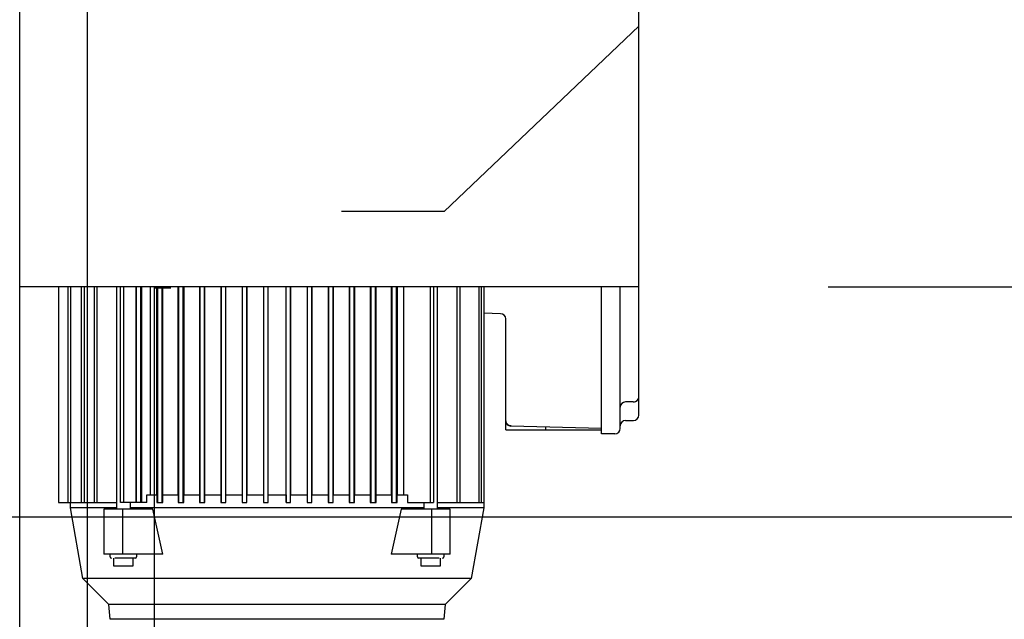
# Model space of a CAD drawing. Header units: inches. Extents: x 170 to 312, y 215 to 248.
# Tile 246 of 256: x 210.01 to 210.742, y 224.361 to 224.806. Entities that reach past the tile are written whole.
import ezdxf

# ---------------------------------------------------------------- set-up
doc = ezdxf.new("R2010")
doc.units = ezdxf.units.IN
doc.header["$LTSCALE"] = 0.25
doc.header["$MEASUREMENT"] = 0
doc.layers.add('ANNOTATIONS', color=1, linetype='Continuous')
doc.layers.add('MOTOR LH', color=7, linetype='Continuous')
doc.styles.add('ARIAL', font='arial.ttf', dxfattribs={"height": 0.09375})
doc.dimstyles.new('STANDARD$0', dxfattribs={"dimtxt": 0.09375, "dimasz": 0.09375, "dimexe": 0.03125, "dimexo": 0.046875, "dimgap": 0.09, "dimtad": 0, "dimtih": 1, "dimtoh": 1, "dimdec": 4, "dimzin": 0, "dimdsep": 46, "dimtxsty": 'ARIAL', "dimcen": 0.09, "dimadec": 0, "dimazin": 0, "dimtfac": 1, "dimtdec": 4, "dimtofl": 0, "dimtmove": 0, "dimatfit": 1, "dimfxl": 1, "dimtolj": 1, "dimtzin": 0, "dimarcsym": 0})

# ---------------------------------------------------------------- blocks, each defined once
blk = doc.blocks.new('*D162')
at = {"layer": 'ANNOTATIONS', "color": 0, "lineweight": -2, "transparency": 16777216}
for p, q in [((209.95299, 224.43674), (211.79896, 224.43674)), ((211.76771, 224.34299), (211.76771, 222.64335)), ((211.76771, 220.50886), (211.76771, 222.20849)), ((211.03718, 220.41511), (211.79896, 220.41511))]:
    blk.add_line(p, q, dxfattribs=at)
at = {"layer": 'ANNOTATIONS', "color": 0, "transparency": 16777216}
for points in [[(211.75208, 224.34299), (211.78333, 224.34299), (211.76771, 224.43674)], [(211.75208, 220.50886), (211.78333, 220.50886), (211.76771, 220.41511)]]:
    blk.add_solid(points, dxfattribs=at)
at = {"layer": 'defpoints', "color": 0, "transparency": 16777216}
for p in [(209.90612, 224.43674), (210.99031, 220.41511), (211.76771, 220.41511)]:
    blk.add_point(p, dxfattribs=at)
at = {"layer": 'ANNOTATIONS', "color": 0, "transparency": 16777216, "insert": (211.76771, 222.42592), "char_height": 0.09375, "attachment_point": 5, "style": 'ARIAL'}
blk.add_mtext('\\A1;OPENING\\PHEIGHT', dxfattribs=at)
blk = doc.blocks.new('*D163')
at = {"layer": 'ANNOTATIONS', "color": 0, "lineweight": -2, "transparency": 16777216}
for p, q in [((209.95299, 225.27272), (212.45395, 225.27272)), ((212.4227, 225.17897), (212.4227, 223.06135)), ((212.4227, 220.50886), (212.4227, 222.62649)), ((211.95753, 220.41511), (212.45395, 220.41511))]:
    blk.add_line(p, q, dxfattribs=at)
at = {"layer": 'ANNOTATIONS', "color": 0, "transparency": 16777216}
for points in [[(212.40707, 225.17897), (212.43832, 225.17897), (212.4227, 225.27272)], [(212.40707, 220.50886), (212.43832, 220.50886), (212.4227, 220.41511)]]:
    blk.add_solid(points, dxfattribs=at)
at = {"layer": 'defpoints', "color": 0, "transparency": 16777216}
for p in [(209.90612, 225.27272), (211.91065, 220.41511), (212.4227, 220.41511)]:
    blk.add_point(p, dxfattribs=at)
at = {"layer": 'ANNOTATIONS', "color": 0, "transparency": 16777216, "insert": (212.4227, 222.84392), "char_height": 0.09375, "attachment_point": 5, "style": 'ARIAL'}
blk.add_mtext('\\A1;TOTAL\\PHEIGHT', dxfattribs=at)
blk = doc.blocks.new('*D164')
at = {"layer": 'ANNOTATIONS', "color": 0, "lineweight": -2, "transparency": 16777216}
for p, q in [((211.38867, 224.70142), (211.38867, 224.79517)), ((210.6108, 224.60767), (211.41992, 224.60767)), ((210.51475, 224.43674), (211.41992, 224.43674)), ((211.38867, 224.34299), (211.38867, 224.24924)), ((211.38867, 224.24924), (211.29492, 224.24924))]:
    blk.add_line(p, q, dxfattribs=at)
at = {"layer": 'ANNOTATIONS', "color": 0, "transparency": 16777216}
for points in [[(211.37305, 224.70142), (211.4043, 224.70142), (211.38867, 224.60767)], [(211.37305, 224.34299), (211.4043, 224.34299), (211.38867, 224.43674)]]:
    blk.add_solid(points, dxfattribs=at)
at = {"layer": 'defpoints', "color": 0, "transparency": 16777216}
for p in [(210.56392, 224.60767), (210.46787, 224.43674), (211.38867, 224.43674)]:
    blk.add_point(p, dxfattribs=at)
at = {"layer": 'ANNOTATIONS', "color": 0, "transparency": 16777216, "insert": (211.14916, 224.24924), "char_height": 0.09375, "attachment_point": 5, "style": 'ARIAL'}
blk.add_mtext('\\A1;4"', dxfattribs=at)

msp = doc.modelspace()

# ---------------------------------------------------------------- linework, layer by layer
at = {"layer": 'MOTOR LH'}
for p, q in [((210.01014, 220.41779), (210.01014, 225.22508)), ((210.47, 224.52597), (210.47, 225.22508)), ((210.06017, 224.94831), (210.06017, 220.41511)), ((210.32552, 224.66365), (210.47, 224.80124)), ((210.32552, 224.66365), (210.24923, 224.66365)), ((210.47, 224.60767), (210.01014, 224.60767)), ((210.0389, 224.60767), (210.0389, 224.44723)), ((210.0462, 224.44723), (210.0462, 224.60767)), ((210.04787, 224.60767), (210.04787, 224.44723)), ((210.05601, 224.44723), (210.05601, 224.60767)), ((210.05811, 224.60767), (210.05811, 224.44723)), ((210.06564, 224.44723), (210.06564, 224.60767)), ((210.06756, 224.60767), (210.06756, 224.44723)), ((210.08224, 224.44231), (210.08224, 224.60767)), ((210.08511, 224.44723), (210.08511, 224.60767)), ((210.08736, 224.60767), (210.08736, 224.44723)), ((210.09654, 224.44723), (210.09654, 224.60767)), ((210.09697, 224.44723), (210.09697, 224.60767)), ((210.09992, 224.60767), (210.09992, 224.44723)), ((210.10051, 224.60767), (210.10051, 224.44723)), ((210.10731, 224.45314), (210.10731, 224.60767)), ((210.1102, 220.41779), (210.1102, 224.60767)), ((210.1102, 224.60686), (210.12253, 224.60686)), ((210.11184, 224.60767), (210.11184, 224.45314)), ((210.11272, 224.44723), (210.11272, 224.60767)), ((210.11567, 224.60767), (210.11567, 224.44723)), ((210.11651, 224.45314), (210.11651, 224.60767)), ((210.12762, 224.60767), (210.12762, 224.45314)), ((210.12847, 224.44723), (210.12847, 224.60767)), ((210.13142, 224.60767), (210.13142, 224.44723)), ((210.1322, 224.45314), (210.1322, 224.60767)), ((210.14358, 224.60767), (210.14358, 224.45314)), ((210.14422, 224.44723), (210.14422, 224.60767)), ((210.14717, 224.60767), (210.14717, 224.44723)), ((210.14776, 224.45314), (210.14776, 224.60767)), ((210.15947, 224.60767), (210.15947, 224.45314)), ((210.15996, 224.44723), (210.15996, 224.60767)), ((210.16292, 224.60767), (210.16292, 224.44723)), ((210.16338, 224.45314), (210.16338, 224.60767)), ((210.17532, 224.60767), (210.17532, 224.45314)), ((210.17571, 224.44723), (210.17571, 224.60767)), ((210.17866, 224.60767), (210.17866, 224.44723)), ((210.17904, 224.45314), (210.17904, 224.60767)), ((210.19112, 224.60767), (210.19112, 224.45314)), ((210.19146, 224.44723), (210.19146, 224.60767)), ((210.19441, 224.60767), (210.19441, 224.44723)), ((210.19475, 224.45314), (210.19475, 224.60767)), ((210.20785, 224.60767), (210.20785, 224.45314)), ((210.20819, 224.44723), (210.20819, 224.60767)), ((210.21114, 224.60767), (210.21114, 224.44723)), ((210.21149, 224.45314), (210.21149, 224.60767)), ((210.22356, 224.60767), (210.22356, 224.45314)), ((210.22394, 224.44723), (210.22394, 224.60767)), ((210.22689, 224.60767), (210.22689, 224.44723)), ((210.22729, 224.45314), (210.22729, 224.60767)), ((210.23922, 224.60767), (210.23922, 224.45314)), ((210.23969, 224.44723), (210.23969, 224.60767)), ((210.24264, 224.60767), (210.24264, 224.44723)), ((210.24313, 224.45314), (210.24313, 224.60767)), ((210.25484, 224.60767), (210.25484, 224.45314)), ((210.25544, 224.44723), (210.25544, 224.60767)), ((210.25839, 224.60767), (210.25839, 224.44723)), ((210.25903, 224.45314), (210.25903, 224.60767)), ((210.27041, 224.60767), (210.27041, 224.45314)), ((210.27118, 224.44723), (210.27118, 224.60767)), ((210.27414, 224.60767), (210.27414, 224.44723)), ((210.27498, 224.45314), (210.27498, 224.60767)), ((210.2861, 224.60767), (210.2861, 224.45314)), ((210.28693, 224.44723), (210.28693, 224.60767)), ((210.28988, 224.60767), (210.28988, 224.44723)), ((210.29076, 224.45314), (210.29076, 224.60767)), ((210.2953, 224.60767), (210.2953, 224.45314)), ((210.31525, 224.44723), (210.31525, 224.60767)), ((210.31749, 224.60767), (210.31749, 224.44723)), ((210.32036, 224.60767), (210.32036, 224.44231)), ((210.33504, 224.44723), (210.33504, 224.60767)), ((210.33696, 224.60767), (210.33696, 224.44723)), ((210.35145, 224.44723), (210.35145, 224.60767)), ((210.353, 224.60767), (210.353, 224.44723)), ((210.35485, 224.60767), (210.35485, 224.4433)), ((210.4422, 224.49841), (210.4422, 224.60767)), ((210.45622, 224.51219), (210.45622, 224.60767)), ((210.36735, 224.58765), (210.35485, 224.58798)), ((210.37118, 224.514), (210.37118, 224.58372)), ((210.46607, 224.52204), (210.46016, 224.52204)), ((210.46016, 224.50826), (210.46607, 224.50826)), ((210.37133, 224.50137), (210.37133, 224.50696)), ((210.37133, 224.50137), (210.4422, 224.50137)), ((210.37502, 224.50416), (210.37502, 224.50452)), ((210.4422, 224.5024), (210.37502, 224.50416)), ((210.40099, 224.50137), (210.40099, 224.50348)), ((210.45229, 224.49841), (210.4422, 224.49841)), ((210.10446, 224.45314), (210.11197, 224.45314)), ((210.10446, 224.44723), (210.10446, 224.45314)), ((210.11197, 224.45314), (210.11197, 224.44723)), ((210.11638, 224.44723), (210.11638, 224.45314)), ((210.11638, 224.45314), (210.12774, 224.45314)), ((210.12774, 224.45314), (210.12774, 224.44723)), ((210.13208, 224.44723), (210.13208, 224.45314)), ((210.13208, 224.45314), (210.14369, 224.45314)), ((210.14369, 224.45314), (210.14369, 224.44723)), ((210.14765, 224.44723), (210.14765, 224.45314)), ((210.14765, 224.45314), (210.15958, 224.45314)), ((210.15958, 224.45314), (210.15958, 224.44723)), ((210.16327, 224.44723), (210.16327, 224.45314)), ((210.16327, 224.45314), (210.17542, 224.45314)), ((210.17542, 224.45314), (210.17542, 224.44723)), ((210.17894, 224.44723), (210.17894, 224.45314)), ((210.17894, 224.45314), (210.19122, 224.45314)), ((210.19122, 224.45314), (210.19122, 224.44723)), ((210.19465, 224.44723), (210.19465, 224.45314)), ((210.19465, 224.45314), (210.20796, 224.45314)), ((210.20796, 224.45314), (210.20796, 224.44723)), ((210.21139, 224.44723), (210.21139, 224.45314)), ((210.21139, 224.45314), (210.22366, 224.45314)), ((210.22366, 224.45314), (210.22366, 224.44723)), ((210.22718, 224.44723), (210.22718, 224.45314)), ((210.22718, 224.45314), (210.23933, 224.45314)), ((210.23933, 224.45314), (210.23933, 224.44723)), ((210.24302, 224.44723), (210.24302, 224.45314)), ((210.24302, 224.45314), (210.25495, 224.45314)), ((210.25495, 224.45314), (210.25495, 224.44723)), ((210.25891, 224.44723), (210.25891, 224.45314)), ((210.25891, 224.45314), (210.27052, 224.45314)), ((210.27052, 224.45314), (210.27052, 224.44723)), ((210.27486, 224.44723), (210.27486, 224.45314)), ((210.27486, 224.45314), (210.28622, 224.45314)), ((210.28622, 224.45314), (210.28622, 224.44723)), ((210.29063, 224.45314), (210.29815, 224.45314)), ((210.29063, 224.44723), (210.29063, 224.45314)), ((210.29815, 224.45314), (210.29815, 224.44723)), ((210.0389, 224.44723), (210.08224, 224.44723)), ((210.04776, 224.4433), (210.04776, 224.44723)), ((210.05702, 224.39076), (210.04776, 224.4433)), ((210.08224, 224.4433), (210.04776, 224.4433)), ((210.10446, 224.44723), (210.08511, 224.44723)), ((210.09208, 224.44723), (210.09208, 224.44231)), ((210.31052, 224.4433), (210.09208, 224.4433)), ((210.11197, 224.44723), (210.11638, 224.44723)), ((210.12774, 224.44723), (210.13208, 224.44723)), ((210.14369, 224.44723), (210.14765, 224.44723)), ((210.15958, 224.44723), (210.16327, 224.44723)), ((210.17542, 224.44723), (210.17894, 224.44723)), ((210.19122, 224.44723), (210.19465, 224.44723)), ((210.20796, 224.44723), (210.21139, 224.44723)), ((210.22366, 224.44723), (210.22718, 224.44723)), ((210.23933, 224.44723), (210.24302, 224.44723)), ((210.25495, 224.44723), (210.25891, 224.44723)), ((210.27052, 224.44723), (210.27486, 224.44723)), ((210.28622, 224.44723), (210.29063, 224.44723)), ((210.29815, 224.44723), (210.31749, 224.44723)), ((210.31052, 224.44231), (210.31052, 224.44723)), ((210.32036, 224.44723), (210.35485, 224.44723)), ((210.35485, 224.4433), (210.32036, 224.4433)), ((210.35485, 224.4433), (210.34558, 224.39076)), ((210.10908, 224.44231), (210.07275, 224.44231)), ((210.07275, 224.44231), (210.07275, 224.40885)), ((210.08667, 224.40885), (210.08667, 224.44231)), ((210.11641, 224.40885), (210.10908, 224.44231)), ((210.29352, 224.44231), (210.28619, 224.40885)), ((210.32986, 224.44231), (210.29352, 224.44231)), ((210.31594, 224.44231), (210.31594, 224.40885)), ((210.32986, 224.40885), (210.32986, 224.44231)), ((210.11641, 224.40885), (210.07275, 224.40885)), ((210.07732, 224.40688), (210.07732, 224.40885)), ((210.08009, 224.39999), (210.08009, 224.40589)), ((210.09423, 224.40589), (210.09423, 224.39999)), ((210.09701, 224.40885), (210.09701, 224.40688)), ((210.32986, 224.40885), (210.28619, 224.40885)), ((210.3056, 224.40688), (210.3056, 224.40885)), ((210.30837, 224.39999), (210.30837, 224.40589)), ((210.32251, 224.40589), (210.32251, 224.39999)), ((210.32528, 224.40885), (210.32528, 224.40688)), ((210.09423, 224.39999), (210.08009, 224.39999)), ((210.32251, 224.39999), (210.30837, 224.39999)), ((210.07634, 224.37144), (210.05702, 224.39076)), ((210.34558, 224.39076), (210.05702, 224.39076)), ((210.34558, 224.39076), (210.32626, 224.37144)), ((210.07729, 224.36062), (210.07634, 224.37144)), ((210.32626, 224.37144), (210.07634, 224.37144)), ((210.32626, 224.37144), (210.32532, 224.36062)), ((210.32532, 224.36062), (210.07729, 224.36062))]:
    msp.add_line(p, q, dxfattribs=at)
for centre, radius, start, end in [((210.36725, 224.58372), 0.00394, 0, 88.5), ((210.46607, 224.52597), 0.00394, 270, 360), ((210.46016, 224.5181), 0.00394, 90, 179.99999), ((210.46016, 224.50432), 0.00394, 90, 179.99999), ((210.46607, 224.51219), 0.00394, 270, 0), ((210.45229, 224.50235), 0.00394, 270, 0), ((210.0783, 224.40688), 0.000984, 180, 270), ((210.09602, 224.40688), 0.000984, 270, 0), ((210.30658, 224.40688), 0.000984, 180, 270), ((210.3243, 224.40688), 0.000984, 270, 0)]:
    msp.add_arc(centre, radius, start, end, dxfattribs=at)
for points, knots in [([(210.47, 224.51219), (210.47, 224.51393), (210.47, 224.51659), (210.47, 224.5198), (210.47, 224.52201), (210.47, 224.52379), (210.47, 224.52551), (210.47, 224.52579), (210.47, 224.52597)], [0, 0, 0, 0, 0.2394501, 0.3683579, 0.5000034, 0.6316357, 0.7605461, 1, 1, 1, 1]), ([(210.37118, 224.50831), (210.37118, 224.50837), (210.37118, 224.50853), (210.37118, 224.50974), (210.37118, 224.51167), (210.37118, 224.51322), (210.37118, 224.514)], [0, 0, 0, 0, 0.144925, 0.429936, 0.714945, 1, 1, 1, 1]), ([(210.37515, 224.50434), (210.37466, 224.50439), (210.37389, 224.50446), (210.37297, 224.50494), (210.37233, 224.50544), (210.37182, 224.50606), (210.37132, 224.50696), (210.37124, 224.50771), (210.37118, 224.5082)], [0, 0, 0, 0, 0.239004, 0.367862, 0.499545, 0.631303, 0.760299, 1, 1, 1, 1]), ([(210.45622, 224.50235), (210.45622, 224.50248), (210.45622, 224.50268), (210.45622, 224.50391), (210.45622, 224.50518), (210.45622, 224.50676), (210.45622, 224.50905), (210.45622, 224.51096), (210.45622, 224.51219)], [0, 0, 0, 0, 0.239455, 0.368361, 0.500001, 0.631635, 0.760558, 1, 1, 1, 1]), ([(210.37118, 224.50809), (210.37124, 224.50759), (210.37136, 224.50657), (210.37224, 224.50528), (210.3735, 224.50437), (210.37451, 224.50423), (210.37502, 224.50416)], [0, 0, 0, 0, 0.2499782, 0.4999785, 0.7499801, 1, 1, 1, 1]), ([(210.09602, 224.40589), (210.09598, 224.40589), (210.09591, 224.40589), (210.09519, 224.40589), (210.09358, 224.40589), (210.09119, 224.40589), (210.08898, 224.40589), (210.08716, 224.40589), (210.08535, 224.40589), (210.08311, 224.40589), (210.08177, 224.40589), (210.0809, 224.40589)], [0, 0, 0, 0, 0.087759, 0.173696, 0.333332, 0.49297, 0.578906, 0.666666, 0.754425, 0.840361, 1, 1, 1, 1]), ([(210.32171, 224.40589), (210.32083, 224.40589), (210.31949, 224.40589), (210.31725, 224.40589), (210.31544, 224.40589), (210.31363, 224.40589), (210.31141, 224.40589), (210.30902, 224.40589), (210.30742, 224.40589), (210.30669, 224.40589), (210.30662, 224.40589), (210.30658, 224.40589)], [0, 0, 0, 0, 0.159638, 0.245576, 0.333335, 0.421093, 0.507031, 0.666669, 0.826304, 0.912241, 1, 1, 1, 1])]:
    msp.add_open_spline(points, degree=3, knots=knots, dxfattribs=at)

# ---------------------------------------------------------------- dimensions: what is measured, and where the dimension line sits
at = {"layer": 'ANNOTATIONS'}
for base, p1, p2, text, picture, middle in [((212.4227, 220.41511), (209.90612, 225.27272), (211.91065, 220.41511), 'TOTAL\\PHEIGHT', '*D163', (212.4227, 222.84392)), ((211.38867, 224.43674), (210.56392, 224.60767), (210.46787, 224.43674), '4"', '*D164', (211.14916, 224.24924)), ((211.76771, 220.41511), (209.90612, 224.43674), (210.99031, 220.41511), 'OPENING\\PHEIGHT', '*D162', (211.76771, 222.42592))]:
    dim = msp.add_linear_dim(base=base, p1=p1, p2=p2, angle=90, text=text, dimstyle='STANDARD$0', dxfattribs=at)
    dim.commit()
    dim.dimension.update_dxf_attribs({"geometry": picture, "text_midpoint": middle})

doc.saveas('drawing.dxf')
